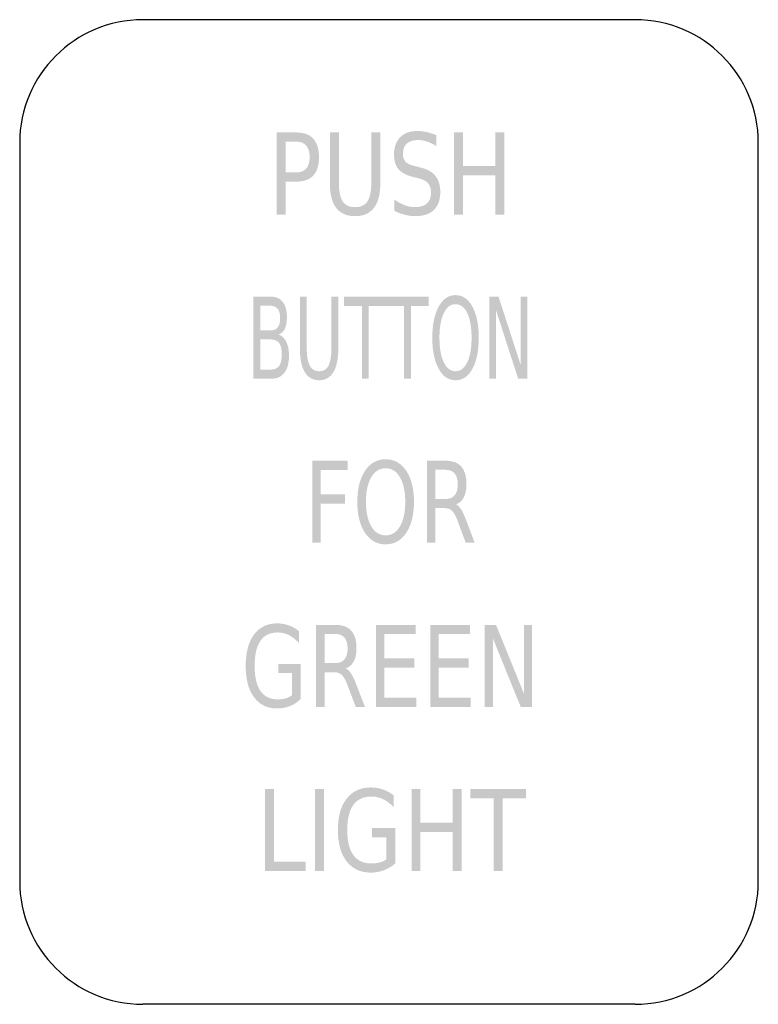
# Model space of a CAD drawing. Header units: inches. Extents: x -0.5 to 0.5, y -0.67 to 0.67.
import ezdxf

# ---------------------------------------------------------------- set-up
doc = ezdxf.new("R2010")
doc.units = ezdxf.units.IN
doc.header["$MEASUREMENT"] = 0

msp = doc.modelspace()

# ---------------------------------------------------------------- hatches: boundary and pattern name
h = msp.add_hatch(color=7)
edge = h.paths.add_edge_path()
edge.add_line((-0.1522, 0.5139), (-0.125, 0.5139))
edge.add_spline(control_points=[(-0.125, 0.5139), (-0.1151, 0.5139), (-0.1075, 0.511), (-0.1024, 0.5054), (-0.0973, 0.4998), (-0.0948, 0.4915), (-0.0948, 0.4807), (-0.0948, 0.4697), (-0.0973, 0.4614), (-0.1024, 0.4558), (-0.1075, 0.4502), (-0.1151, 0.4474), (-0.125, 0.4474)], knot_values=[0, 0, 0, 0, 1, 1, 1, 2, 2, 2, 3, 3, 3, 4, 4, 4, 4], degree=3, periodic=0)
edge.add_line((-0.125, 0.4474), (-0.1401, 0.4474))
edge.add_line((-0.1401, 0.4474), (-0.1401, 0.4028))
edge.add_line((-0.1401, 0.4028), (-0.1522, 0.4028))
edge.add_line((-0.1522, 0.4028), (-0.1522, 0.5139))
edge = h.paths.add_edge_path(flags=0)
edge.add_line((-0.1401, 0.5015), (-0.1401, 0.4598))
edge.add_line((-0.1401, 0.4598), (-0.125, 0.4598))
edge.add_spline(control_points=[(-0.125, 0.4598), (-0.1194, 0.4598), (-0.1151, 0.4616), (-0.112, 0.4652), (-0.109, 0.4688), (-0.1074, 0.474), (-0.1074, 0.4807), (-0.1074, 0.4873), (-0.109, 0.4924), (-0.112, 0.4961), (-0.1151, 0.4997), (-0.1194, 0.5015), (-0.125, 0.5015)], knot_values=[0, 0, 0, 0, 1, 1, 1, 2, 2, 2, 3, 3, 3, 4, 4, 4, 4], degree=3, periodic=0)
edge.add_line((-0.125, 0.5015), (-0.1401, 0.5015))
h = msp.add_hatch(color=7)
edge = h.paths.add_edge_path()
edge.add_line((-0.08, 0.5139), (-0.0679, 0.5139))
edge.add_line((-0.0679, 0.5139), (-0.0679, 0.4464))
edge.add_spline(control_points=[(-0.0679, 0.4464), (-0.0679, 0.4345), (-0.0661, 0.4259), (-0.0627, 0.4206), (-0.0592, 0.4154), (-0.0536, 0.4128), (-0.0459, 0.4128), (-0.0382, 0.4128), (-0.0326, 0.4154), (-0.0291, 0.4206), (-0.0257, 0.4259), (-0.024, 0.4345), (-0.024, 0.4464)], knot_values=[0, 0, 0, 0, 1, 1, 1, 2, 2, 2, 3, 3, 3, 4, 4, 4, 4], degree=3, periodic=0)
edge.add_line((-0.024, 0.4464), (-0.024, 0.5139))
edge.add_line((-0.024, 0.5139), (-0.0118, 0.5139))
edge.add_line((-0.0118, 0.5139), (-0.0118, 0.4445))
edge.add_spline(control_points=[(-0.0118, 0.4445), (-0.0118, 0.43), (-0.0147, 0.4191), (-0.0205, 0.4117), (-0.0262, 0.4043), (-0.0347, 0.4006), (-0.0459, 0.4006), (-0.0571, 0.4006), (-0.0656, 0.4043), (-0.0714, 0.4117), (-0.0771, 0.4191), (-0.08, 0.43), (-0.08, 0.4445)], knot_values=[0, 0, 0, 0, 1, 1, 1, 2, 2, 2, 3, 3, 3, 4, 4, 4, 4], degree=3, periodic=0)
edge.add_line((-0.08, 0.4445), (-0.08, 0.5139))
h = msp.add_hatch(color=7)
edge = h.paths.add_edge_path()
edge.add_line((0.0641, 0.5102), (0.0641, 0.4955))
edge.add_spline(control_points=[(0.0641, 0.4955), (0.0595, 0.4983), (0.0552, 0.5003), (0.0511, 0.5017), (0.0471, 0.503), (0.0432, 0.5037), (0.0394, 0.5037), (0.0328, 0.5037), (0.0278, 0.5021), (0.0242, 0.4989), (0.0207, 0.4957), (0.0189, 0.4912), (0.0189, 0.4854), (0.0189, 0.4804), (0.0201, 0.4767), (0.0224, 0.4742), (0.0248, 0.4717), (0.0293, 0.4697), (0.0359, 0.4682)], knot_values=[0, 0, 0, 0, 1, 1, 1, 2, 2, 2, 3, 3, 3, 4, 4, 4, 5, 5, 5, 6, 6, 6, 6], degree=3, periodic=0)
edge.add_line((0.0359, 0.4682), (0.0431, 0.4663))
edge.add_spline(control_points=[(0.0431, 0.4663), (0.0521, 0.4642), (0.0588, 0.4604), (0.063, 0.455), (0.0673, 0.4496), (0.0694, 0.4424), (0.0694, 0.4334), (0.0694, 0.4226), (0.0665, 0.4145), (0.0608, 0.4089), (0.055, 0.4034), (0.0465, 0.4006), (0.0354, 0.4006), (0.0311, 0.4006), (0.0266, 0.4012), (0.0219, 0.4024), (0.0172, 0.4036), (0.0122, 0.4053), (0.0072, 0.4077)], knot_values=[0, 0, 0, 0, 1, 1, 1, 2, 2, 2, 3, 3, 3, 4, 4, 4, 5, 5, 5, 6, 6, 6, 6], degree=3, periodic=0)
edge.add_line((0.0072, 0.4077), (0.0072, 0.4231))
edge.add_spline(control_points=[(0.0072, 0.4231), (0.0121, 0.4197), (0.0169, 0.4171), (0.0215, 0.4154), (0.0262, 0.4137), (0.0308, 0.4128), (0.0354, 0.4128), (0.0422, 0.4128), (0.0475, 0.4145), (0.0513, 0.4179), (0.055, 0.4212), (0.0569, 0.426), (0.0569, 0.4323), (0.0569, 0.4378), (0.0556, 0.442), (0.0529, 0.4451), (0.0502, 0.4482), (0.0458, 0.4505), (0.0396, 0.452)], knot_values=[0, 0, 0, 0, 1, 1, 1, 2, 2, 2, 3, 3, 3, 4, 4, 4, 5, 5, 5, 6, 6, 6, 6], degree=3, periodic=0)
edge.add_line((0.0396, 0.452), (0.0323, 0.4538))
edge.add_spline(control_points=[(0.0323, 0.4538), (0.0233, 0.456), (0.0168, 0.4595), (0.0128, 0.4643), (0.0088, 0.4691), (0.0068, 0.4757), (0.0068, 0.4842), (0.0068, 0.494), (0.0096, 0.5017), (0.0151, 0.5074), (0.0207, 0.513), (0.0283, 0.5159), (0.038, 0.5159), (0.0422, 0.5159), (0.0465, 0.5154), (0.0508, 0.5145), (0.0551, 0.5135), (0.0596, 0.5121), (0.0641, 0.5102)], knot_values=[0, 0, 0, 0, 1, 1, 1, 2, 2, 2, 3, 3, 3, 4, 4, 4, 5, 5, 5, 6, 6, 6, 6], degree=3, periodic=0)
for points in [[(0.0882, 0.5139), (0.1003, 0.5139), (0.1003, 0.4683), (0.144, 0.4683), (0.144, 0.5139), (0.1561, 0.5139), (0.1561, 0.4028), (0.144, 0.4028), (0.144, 0.4557), (0.1003, 0.4557), (0.1003, 0.4028), (0.0882, 0.4028), (0.0882, 0.5139)], [(-0.0607, 0.2916), (-0.0032, 0.2916), (-0.0032, 0.279), (-0.0274, 0.279), (-0.0274, 0.1805), (-0.0366, 0.1805), (-0.0366, 0.279), (-0.0607, 0.279), (-0.0607, 0.2916)], [(-0.0038, 0.2916), (0.0537, 0.2916), (0.0537, 0.279), (0.0296, 0.279), (0.0296, 0.1805), (0.0204, 0.1805), (0.0204, 0.279), (-0.0038, 0.279), (-0.0038, 0.2916)], [(0.1359, 0.2916), (0.1483, 0.2916), (0.1784, 0.1987), (0.1784, 0.2916), (0.1873, 0.2916), (0.1873, 0.1805), (0.1749, 0.1805), (0.1448, 0.2735), (0.1448, 0.1805), (0.1359, 0.1805), (0.1359, 0.2916)], [(-0.1037, 0.0694), (-0.056, 0.0694), (-0.056, 0.0568), (-0.0924, 0.0568), (-0.0924, 0.024), (-0.0595, 0.024), (-0.0595, 0.0114), (-0.0924, 0.0114), (-0.0924, -0.0417), (-0.1037, -0.0417), (-0.1037, 0.0694)], [(-0.0178, -0.1528), (0.0359, -0.1528), (0.0359, -0.1654), (-0.0063, -0.1654), (-0.0063, -0.1983), (0.0342, -0.1983), (0.0342, -0.211), (-0.0063, -0.211), (-0.0063, -0.2512), (0.0369, -0.2512), (0.0369, -0.2639), (-0.0178, -0.2639), (-0.0178, -0.1528)], [(0.0558, -0.1528), (0.1095, -0.1528), (0.1095, -0.1654), (0.0673, -0.1654), (0.0673, -0.1983), (0.1078, -0.1983), (0.1078, -0.211), (0.0673, -0.211), (0.0673, -0.2512), (0.1106, -0.2512), (0.1106, -0.2639), (0.0558, -0.2639), (0.0558, -0.1528)], [(0.1294, -0.1528), (0.1449, -0.1528), (0.1826, -0.2457), (0.1826, -0.1528), (0.1938, -0.1528), (0.1938, -0.2639), (0.1783, -0.2639), (0.1406, -0.1709), (0.1406, -0.2639), (0.1294, -0.2639), (0.1294, -0.1528)], [(-0.168, -0.375), (-0.1559, -0.375), (-0.1559, -0.4734), (-0.1126, -0.4734), (-0.1126, -0.4861), (-0.168, -0.4861), (-0.168, -0.375)], [(-0.1, -0.375), (-0.088, -0.375), (-0.088, -0.4861), (-0.1, -0.4861), (-0.1, -0.375)], [(0.0305, -0.375), (0.0425, -0.375), (0.0425, -0.4205), (0.0863, -0.4205), (0.0863, -0.375), (0.0983, -0.375), (0.0983, -0.4861), (0.0863, -0.4861), (0.0863, -0.4332), (0.0425, -0.4332), (0.0425, -0.4861), (0.0305, -0.4861), (0.0305, -0.375)], [(0.11, -0.375), (0.1853, -0.375), (0.1853, -0.3876), (0.1537, -0.3876), (0.1537, -0.4861), (0.1416, -0.4861), (0.1416, -0.3876), (0.11, -0.3876), (0.11, -0.375)]]:
    msp.add_hatch(color=7).paths.add_polyline_path(points)
h = msp.add_hatch(color=7)
edge = h.paths.add_edge_path()
edge.add_spline(control_points=[(0.0901, 0.2937), (0.0996, 0.2937), (0.1073, 0.2884), (0.113, 0.278), (0.1187, 0.2675), (0.1215, 0.2535), (0.1215, 0.236), (0.1215, 0.2185), (0.1187, 0.2045), (0.113, 0.194), (0.1073, 0.1836), (0.0996, 0.1784), (0.0901, 0.1784), (0.0805, 0.1784), (0.0729, 0.1836), (0.0672, 0.194), (0.0615, 0.2044), (0.0586, 0.2184), (0.0586, 0.236), (0.0586, 0.2535), (0.0615, 0.2675), (0.0672, 0.278), (0.0729, 0.2884), (0.0805, 0.2937), (0.0901, 0.2937)], knot_values=[0, 0, 0, 0, 1, 1, 1, 2, 2, 2, 3, 3, 3, 4, 4, 4, 5, 5, 5, 6, 6, 6, 7, 7, 7, 8, 8, 8, 8], degree=3, periodic=0)
edge = h.paths.add_edge_path(flags=0)
edge.add_spline(control_points=[(0.0901, 0.2814), (0.0834, 0.2814), (0.0781, 0.2774), (0.0742, 0.2692), (0.0702, 0.2611), (0.0683, 0.25), (0.0683, 0.236), (0.0683, 0.222), (0.0702, 0.2109), (0.0742, 0.2028), (0.0781, 0.1947), (0.0834, 0.1906), (0.0901, 0.1906), (0.0968, 0.1906), (0.1021, 0.1947), (0.106, 0.2028), (0.1099, 0.2109), (0.1118, 0.222), (0.1118, 0.236), (0.1118, 0.25), (0.1099, 0.2611), (0.106, 0.2692), (0.1021, 0.2774), (0.0968, 0.2814), (0.0901, 0.2814)], knot_values=[0, 0, 0, 0, 1, 1, 1, 2, 2, 2, 3, 3, 3, 4, 4, 4, 5, 5, 5, 6, 6, 6, 7, 7, 7, 8, 8, 8, 8], degree=3, periodic=0)
h = msp.add_hatch(color=7)
edge = h.paths.add_edge_path()
edge.add_line((-0.1836, 0.2916), (-0.1601, 0.2916))
edge.add_spline(control_points=[(-0.1601, 0.2916), (-0.1531, 0.2916), (-0.1477, 0.2893), (-0.1439, 0.2845), (-0.1401, 0.2797), (-0.1382, 0.273), (-0.1382, 0.2642), (-0.1382, 0.2574), (-0.1392, 0.252), (-0.1411, 0.248), (-0.143, 0.2439), (-0.1459, 0.2414), (-0.1497, 0.2404)], knot_values=[0, 0, 0, 0, 1, 1, 1, 2, 2, 2, 3, 3, 3, 4, 4, 4, 4], degree=3, periodic=0)
edge.add_spline(control_points=[(-0.1497, 0.2404), (-0.1451, 0.2389), (-0.1416, 0.2355), (-0.1391, 0.2305), (-0.1366, 0.2255), (-0.1354, 0.2192), (-0.1354, 0.2116), (-0.1354, 0.2017), (-0.1374, 0.1941), (-0.1416, 0.1886), (-0.1457, 0.1832), (-0.1516, 0.1805), (-0.1592, 0.1805)], knot_values=[0, 0, 0, 0, 1, 1, 1, 2, 2, 2, 3, 3, 3, 4, 4, 4, 4], degree=3, periodic=0)
edge.add_line((-0.1592, 0.1805), (-0.1836, 0.1805))
edge.add_line((-0.1836, 0.1805), (-0.1836, 0.2916))
edge = h.paths.add_edge_path(flags=0)
edge.add_line((-0.1744, 0.2336), (-0.1744, 0.1929))
edge.add_line((-0.1744, 0.1929), (-0.1596, 0.1929))
edge.add_spline(control_points=[(-0.1596, 0.1929), (-0.1547, 0.1929), (-0.151, 0.1946), (-0.1486, 0.1979), (-0.1463, 0.2013), (-0.1451, 0.2064), (-0.1451, 0.2133), (-0.1451, 0.2202), (-0.1463, 0.2253), (-0.1486, 0.2286), (-0.151, 0.2319), (-0.1547, 0.2336), (-0.1596, 0.2336)], knot_values=[0, 0, 0, 0, 1, 1, 1, 2, 2, 2, 3, 3, 3, 4, 4, 4, 4], degree=3, periodic=0)
edge.add_line((-0.1596, 0.2336), (-0.1744, 0.2336))
edge = h.paths.add_edge_path(flags=0)
edge.add_line((-0.1744, 0.2793), (-0.1744, 0.2458))
edge.add_line((-0.1744, 0.2458), (-0.1608, 0.2458))
edge.add_spline(control_points=[(-0.1608, 0.2458), (-0.1563, 0.2458), (-0.1529, 0.2472), (-0.1507, 0.2499), (-0.1485, 0.2527), (-0.1474, 0.2569), (-0.1474, 0.2625), (-0.1474, 0.2682), (-0.1485, 0.2723), (-0.1507, 0.2751), (-0.1529, 0.2779), (-0.1563, 0.2793), (-0.1608, 0.2793)], knot_values=[0, 0, 0, 0, 1, 1, 1, 2, 2, 2, 3, 3, 3, 4, 4, 4, 4], degree=3, periodic=0)
edge.add_line((-0.1608, 0.2793), (-0.1744, 0.2793))
h = msp.add_hatch(color=7)
edge = h.paths.add_edge_path()
edge.add_line((-0.1207, 0.2916), (-0.1114, 0.2916))
edge.add_line((-0.1114, 0.2916), (-0.1114, 0.2241))
edge.add_spline(control_points=[(-0.1114, 0.2241), (-0.1114, 0.2122), (-0.1101, 0.2037), (-0.1074, 0.1984), (-0.1048, 0.1932), (-0.1005, 0.1906), (-0.0946, 0.1906), (-0.0887, 0.1906), (-0.0844, 0.1932), (-0.0818, 0.1984), (-0.0792, 0.2037), (-0.0779, 0.2122), (-0.0779, 0.2241)], knot_values=[0, 0, 0, 0, 1, 1, 1, 2, 2, 2, 3, 3, 3, 4, 4, 4, 4], degree=3, periodic=0)
edge.add_line((-0.0779, 0.2241), (-0.0779, 0.2916))
edge.add_line((-0.0779, 0.2916), (-0.0686, 0.2916))
edge.add_line((-0.0686, 0.2916), (-0.0686, 0.2223))
edge.add_spline(control_points=[(-0.0686, 0.2223), (-0.0686, 0.2078), (-0.0708, 0.1969), (-0.0752, 0.1895), (-0.0796, 0.1821), (-0.0861, 0.1784), (-0.0946, 0.1784), (-0.1032, 0.1784), (-0.1097, 0.1821), (-0.1141, 0.1895), (-0.1185, 0.1969), (-0.1207, 0.2078), (-0.1207, 0.2223)], knot_values=[0, 0, 0, 0, 1, 1, 1, 2, 2, 2, 3, 3, 3, 4, 4, 4, 4], degree=3, periodic=0)
edge.add_line((-0.1207, 0.2223), (-0.1207, 0.2916))
h = msp.add_hatch(color=7)
edge = h.paths.add_edge_path()
edge.add_spline(control_points=[(-0.0045, 0.0714), (0.0071, 0.0714), (0.0164, 0.0662), (0.0234, 0.0558), (0.0303, 0.0453), (0.0338, 0.0313), (0.0338, 0.0138), (0.0338, -0.0037), (0.0303, -0.0177), (0.0234, -0.0282), (0.0164, -0.0386), (0.0071, -0.0438), (-0.0045, -0.0438), (-0.0162, -0.0438), (-0.0255, -0.0386), (-0.0325, -0.0282), (-0.0395, -0.0178), (-0.0429, -0.0038), (-0.0429, 0.0138), (-0.0429, 0.0313), (-0.0395, 0.0453), (-0.0325, 0.0558), (-0.0255, 0.0662), (-0.0162, 0.0714), (-0.0045, 0.0714)], knot_values=[0, 0, 0, 0, 1, 1, 1, 2, 2, 2, 3, 3, 3, 4, 4, 4, 5, 5, 5, 6, 6, 6, 7, 7, 7, 8, 8, 8, 8], degree=3, periodic=0)
edge = h.paths.add_edge_path(flags=0)
edge.add_spline(control_points=[(-0.0045, 0.0592), (-0.0127, 0.0592), (-0.0192, 0.0552), (-0.024, 0.047), (-0.0288, 0.0389), (-0.0312, 0.0278), (-0.0312, 0.0138), (-0.0312, -0.0002), (-0.0288, -0.0113), (-0.024, -0.0194), (-0.0192, -0.0276), (-0.0127, -0.0316), (-0.0045, -0.0316), (0.0036, -0.0316), (0.0101, -0.0276), (0.0149, -0.0194), (0.0196, -0.0113), (0.022, -0.0002), (0.022, 0.0138), (0.022, 0.0278), (0.0196, 0.0389), (0.0149, 0.047), (0.0101, 0.0552), (0.0036, 0.0592), (-0.0045, 0.0592)], knot_values=[0, 0, 0, 0, 1, 1, 1, 2, 2, 2, 3, 3, 3, 4, 4, 4, 5, 5, 5, 6, 6, 6, 7, 7, 7, 8, 8, 8, 8], degree=3, periodic=0)
h = msp.add_hatch(color=7)
edge = h.paths.add_edge_path()
edge.add_spline(control_points=[(0.0907, 0.0104), (0.0931, 0.0093), (0.0955, 0.007), (0.0978, 0.0034), (0.1, -0.0001), (0.1023, -0.0051), (0.1046, -0.0113)], knot_values=[0, 0, 0, 0, 1, 1, 1, 2, 2, 2, 2], degree=3, periodic=0)
edge.add_line((0.1046, -0.0113), (0.116, -0.0417))
edge.add_line((0.116, -0.0417), (0.1039, -0.0417))
edge.add_line((0.1039, -0.0417), (0.0933, -0.0132))
edge.add_spline(control_points=[(0.0933, -0.0132), (0.0906, -0.0057), (0.0879, -0.0008), (0.0854, 0.0016), (0.0828, 0.0041), (0.0793, 0.0053), (0.0748, 0.0053)], knot_values=[0, 0, 0, 0, 1, 1, 1, 2, 2, 2, 2], degree=3, periodic=0)
edge.add_line((0.0748, 0.0053), (0.0626, 0.0053))
edge.add_line((0.0626, 0.0053), (0.0626, -0.0417))
edge.add_line((0.0626, -0.0417), (0.0514, -0.0417))
edge.add_line((0.0514, -0.0417), (0.0514, 0.0694))
edge.add_line((0.0514, 0.0694), (0.0767, 0.0694))
edge.add_spline(control_points=[(0.0767, 0.0694), (0.0862, 0.0694), (0.0933, 0.0668), (0.0979, 0.0615), (0.1026, 0.0562), (0.1049, 0.0481), (0.1049, 0.0374), (0.1049, 0.0304), (0.1037, 0.0246), (0.1013, 0.02), (0.0989, 0.0154), (0.0954, 0.0122), (0.0907, 0.0104)], knot_values=[0, 0, 0, 0, 1, 1, 1, 2, 2, 2, 3, 3, 3, 4, 4, 4, 4], degree=3, periodic=0)
edge = h.paths.add_edge_path(flags=0)
edge.add_line((0.0626, 0.0571), (0.0626, 0.0176))
edge.add_line((0.0626, 0.0176), (0.0767, 0.0176))
edge.add_spline(control_points=[(0.0767, 0.0176), (0.0821, 0.0176), (0.0862, 0.0193), (0.089, 0.0227), (0.0917, 0.026), (0.0931, 0.0309), (0.0931, 0.0374), (0.0931, 0.0439), (0.0917, 0.0488), (0.089, 0.0521), (0.0862, 0.0554), (0.0821, 0.0571), (0.0767, 0.0571)], knot_values=[0, 0, 0, 0, 1, 1, 1, 2, 2, 2, 3, 3, 3, 4, 4, 4, 4], degree=3, periodic=0)
edge.add_line((0.0767, 0.0571), (0.0626, 0.0571))
h = msp.add_hatch(color=7)
edge = h.paths.add_edge_path()
edge.add_line((-0.1312, -0.248), (-0.1312, -0.2182))
edge.add_line((-0.1312, -0.2182), (-0.15, -0.2182))
edge.add_line((-0.15, -0.2182), (-0.15, -0.2058))
edge.add_line((-0.15, -0.2058), (-0.1198, -0.2058))
edge.add_line((-0.1198, -0.2058), (-0.1198, -0.2535))
edge.add_spline(control_points=[(-0.1198, -0.2535), (-0.1242, -0.2577), (-0.1291, -0.2608), (-0.1345, -0.2629), (-0.1398, -0.265), (-0.1455, -0.266), (-0.1516, -0.266), (-0.1649, -0.266), (-0.1753, -0.261), (-0.1828, -0.2508), (-0.1903, -0.2407), (-0.194, -0.2266), (-0.194, -0.2084), (-0.194, -0.1903), (-0.1903, -0.1761), (-0.1828, -0.166), (-0.1753, -0.1558), (-0.1649, -0.1508), (-0.1516, -0.1508), (-0.1461, -0.1508), (-0.1408, -0.1517), (-0.1358, -0.1535), (-0.1308, -0.1552), (-0.1262, -0.1579), (-0.122, -0.1613)], knot_values=[0, 0, 0, 0, 1, 1, 1, 2, 2, 2, 3, 3, 3, 4, 4, 4, 5, 5, 5, 6, 6, 6, 7, 7, 7, 8, 8, 8, 8], degree=3, periodic=0)
edge.add_line((-0.122, -0.1613), (-0.122, -0.1773))
edge.add_spline(control_points=[(-0.122, -0.1773), (-0.1263, -0.1726), (-0.1308, -0.1691), (-0.1356, -0.1667), (-0.1404, -0.1643), (-0.1454, -0.1631), (-0.1507, -0.1631), (-0.161, -0.1631), (-0.1688, -0.1669), (-0.1741, -0.1745), (-0.1793, -0.1821), (-0.1819, -0.1934), (-0.1819, -0.2084), (-0.1819, -0.2234), (-0.1793, -0.2347), (-0.1741, -0.2423), (-0.1688, -0.2499), (-0.161, -0.2537), (-0.1507, -0.2537), (-0.1466, -0.2537), (-0.1429, -0.2532), (-0.1398, -0.2523), (-0.1366, -0.2514), (-0.1337, -0.25), (-0.1312, -0.248)], knot_values=[0, 0, 0, 0, 1, 1, 1, 2, 2, 2, 3, 3, 3, 4, 4, 4, 5, 5, 5, 6, 6, 6, 7, 7, 7, 8, 8, 8, 8], degree=3, periodic=0)
h = msp.add_hatch(color=7)
edge = h.paths.add_edge_path()
edge.add_spline(control_points=[(-0.0585, -0.2118), (-0.056, -0.2129), (-0.0536, -0.2152), (-0.0513, -0.2188), (-0.049, -0.2224), (-0.0466, -0.2273), (-0.0443, -0.2335)], knot_values=[0, 0, 0, 0, 1, 1, 1, 2, 2, 2, 2], degree=3, periodic=0)
edge.add_line((-0.0443, -0.2335), (-0.0326, -0.2639))
edge.add_line((-0.0326, -0.2639), (-0.045, -0.2639))
edge.add_line((-0.045, -0.2639), (-0.0559, -0.2354))
edge.add_spline(control_points=[(-0.0559, -0.2354), (-0.0586, -0.2279), (-0.0613, -0.223), (-0.064, -0.2206), (-0.0666, -0.2181), (-0.0702, -0.2169), (-0.0748, -0.2169)], knot_values=[0, 0, 0, 0, 1, 1, 1, 2, 2, 2, 2], degree=3, periodic=0)
edge.add_line((-0.0748, -0.2169), (-0.0873, -0.2169))
edge.add_line((-0.0873, -0.2169), (-0.0873, -0.2639))
edge.add_line((-0.0873, -0.2639), (-0.0988, -0.2639))
edge.add_line((-0.0988, -0.2639), (-0.0988, -0.1528))
edge.add_line((-0.0988, -0.1528), (-0.0729, -0.1528))
edge.add_spline(control_points=[(-0.0729, -0.1528), (-0.0631, -0.1528), (-0.0559, -0.1554), (-0.0511, -0.1607), (-0.0463, -0.1661), (-0.044, -0.1741), (-0.044, -0.1848), (-0.044, -0.1918), (-0.0452, -0.1976), (-0.0477, -0.2022), (-0.0501, -0.2068), (-0.0537, -0.21), (-0.0585, -0.2118)], knot_values=[0, 0, 0, 0, 1, 1, 1, 2, 2, 2, 3, 3, 3, 4, 4, 4, 4], degree=3, periodic=0)
edge = h.paths.add_edge_path(flags=0)
edge.add_line((-0.0873, -0.1651), (-0.0873, -0.2046))
edge.add_line((-0.0873, -0.2046), (-0.0729, -0.2046))
edge.add_spline(control_points=[(-0.0729, -0.2046), (-0.0673, -0.2046), (-0.0631, -0.2029), (-0.0603, -0.1996), (-0.0575, -0.1962), (-0.056, -0.1913), (-0.056, -0.1848), (-0.056, -0.1783), (-0.0575, -0.1734), (-0.0603, -0.1701), (-0.0631, -0.1668), (-0.0673, -0.1651), (-0.0729, -0.1651)], knot_values=[0, 0, 0, 0, 1, 1, 1, 2, 2, 2, 3, 3, 3, 4, 4, 4, 4], degree=3, periodic=0)
edge.add_line((-0.0729, -0.1651), (-0.0873, -0.1651))
h = msp.add_hatch(color=7)
edge = h.paths.add_edge_path()
edge.add_line((-0.0034, -0.4702), (-0.0034, -0.4404))
edge.add_line((-0.0034, -0.4404), (-0.0231, -0.4404))
edge.add_line((-0.0231, -0.4404), (-0.0231, -0.4281))
edge.add_line((-0.0231, -0.4281), (0.0085, -0.4281))
edge.add_line((0.0085, -0.4281), (0.0085, -0.4758))
edge.add_spline(control_points=[(0.0085, -0.4758), (0.0039, -0.4799), (-0.0013, -0.483), (-0.0069, -0.4851), (-0.0125, -0.4872), (-0.0185, -0.4883), (-0.0248, -0.4883), (-0.0387, -0.4883), (-0.0496, -0.4832), (-0.0574, -0.473), (-0.0653, -0.4629), (-0.0692, -0.4488), (-0.0692, -0.4307), (-0.0692, -0.4125), (-0.0653, -0.3983), (-0.0574, -0.3882), (-0.0496, -0.3781), (-0.0387, -0.373), (-0.0248, -0.373), (-0.019, -0.373), (-0.0135, -0.3739), (-0.0083, -0.3757), (-0.0031, -0.3774), (0.0018, -0.3801), (0.0062, -0.3836)], knot_values=[0, 0, 0, 0, 1, 1, 1, 2, 2, 2, 3, 3, 3, 4, 4, 4, 5, 5, 5, 6, 6, 6, 7, 7, 7, 8, 8, 8, 8], degree=3, periodic=0)
edge.add_line((0.0062, -0.3836), (0.0062, -0.3996))
edge.add_spline(control_points=[(0.0062, -0.3996), (0.0017, -0.3948), (-0.003, -0.3913), (-0.008, -0.3889), (-0.013, -0.3865), (-0.0183, -0.3853), (-0.0238, -0.3853), (-0.0347, -0.3853), (-0.0428, -0.3891), (-0.0483, -0.3967), (-0.0538, -0.4043), (-0.0565, -0.4156), (-0.0565, -0.4307), (-0.0565, -0.4456), (-0.0538, -0.4569), (-0.0483, -0.4645), (-0.0428, -0.4721), (-0.0347, -0.4759), (-0.0238, -0.4759), (-0.0195, -0.4759), (-0.0157, -0.4754), (-0.0124, -0.4745), (-0.0091, -0.4736), (-0.0061, -0.4722), (-0.0034, -0.4702)], knot_values=[0, 0, 0, 0, 1, 1, 1, 2, 2, 2, 3, 3, 3, 4, 4, 4, 5, 5, 5, 6, 6, 6, 7, 7, 7, 8, 8, 8, 8], degree=3, periodic=0)

# ---------------------------------------------------------------- linework, layer by layer
at = {"color": 7}
for p, q in [((0.3333, 0.6666), (-0.3333, 0.6666)), ((-0.5, 0.5), (-0.5, -0.5)), ((0.5, -0.5), (0.5, 0.5)), ((0.3333, -0.6666), (-0.3333, -0.6666))]:
    msp.add_line(p, q, dxfattribs=at)
for points in [[(-0.3333, 0.6666), (-0.4253, 0.6666), (-0.5, 0.592), (-0.5, 0.5)], [(0.5, 0.5), (0.5, 0.592), (0.4254, 0.6666), (0.3333, 0.6666)], [(-0.5, -0.5), (-0.5, -0.592), (-0.4253, -0.6666), (-0.3333, -0.6666)], [(0.3333, -0.6666), (0.4254, -0.6666), (0.5, -0.592), (0.5, -0.5)]]:
    msp.add_open_spline(points, degree=3, dxfattribs=at)

doc.saveas('drawing.dxf')
